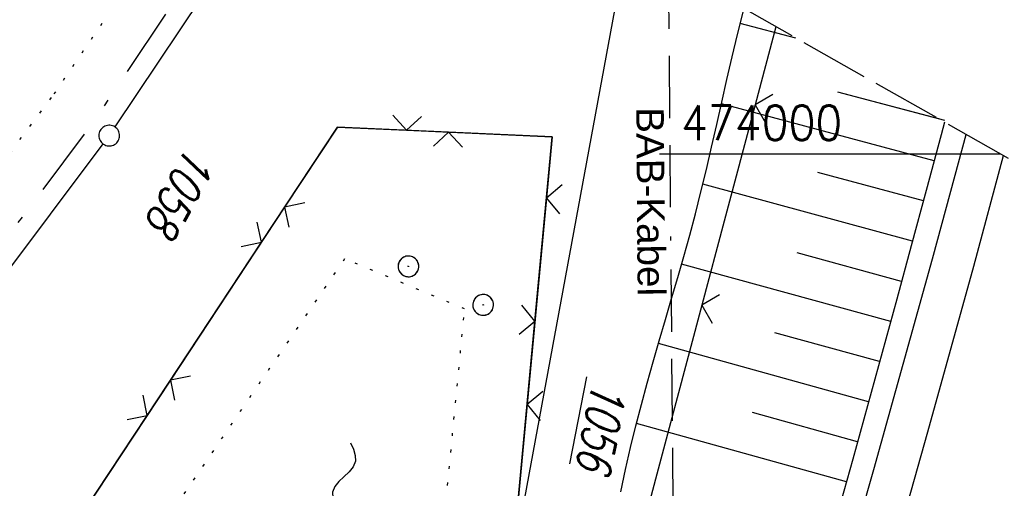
# Model space of a CAD drawing. Extents: x 511324 to 512029, y 473109 to 474055.
# Tile 25 of 29: x 511806 to 511877, y 473976 to 474010. Entities that reach past the tile are written whole.
import ezdxf
from ezdxf.enums import TextEntityAlignment as Align

# ---------------------------------------------------------------- set-up
doc = ezdxf.new("R2010")
doc.units = 0
doc.header["$LTSCALE"] = 10
doc.header["$MEASUREMENT"] = 0
for name, pattern in [('ACAD_ISO16W100', [73, 15, -6.5, 15, -6.5, 15, -7, 1, -7]), ('LT00', [0]), ('LT08', [0.42, 0.2, -0.1, 0.02, -0.1]), ('LT14', [0.6, 0.5, -0.1]), ('PUNKTX2_STR', [0.6, 0.1, -0.5])]:
    doc.linetypes.add(name, pattern=pattern)
doc.layers.get('0').update_dxf_attribs({"linetype": 'LT00'})
for name, color, linetype in [('--WASSER_GRENZE', 180, 'PUNKTX2_STR'), ('--WASSER_NUTZUNG', 180, 'Continuous'), ('BAB-KABEL', 220, 'ACAD_ISO16W100'), ('BAB-KABEL_TEXT', 221, 'Continuous'), ('DFK_AB_FLNR', 7, 'Continuous'), ('DFK_AB_L', 21, 'LT00'), ('DFK_FLUR_NR', 250, 'LT00'), ('DFK_GZPKT', 250, 'LT00'), ('DFK_KATASTER', 250, 'LT00'), ('GEMEINDEGRENZE', 3, 'LT08'), ('V91_AFBR_BAB', 250, 'LT00'), ('V91_BOESCH', 250, 'LT00'), ('V91_BOSCHUNG', 250, 'LT00'), ('V91_KA_PRUF', 182, 'LT00'), ('V91_LD_MARK', 2, 'LT00'), ('V91_ZAUN', 40, 'LT00'), ('V92_AFBR_BAB', 250, 'LT00'), ('V92_BOESCH', 250, 'LT00'), ('V92_BOSCHUNG', 250, 'LT00'), ('V92_KA_PRUF', 182, 'LT00'), ('V92_LD_MARK', 250, 'LT00'), ('V92_RASTER', 250, 'LT00'), ('V92_ZAUN', 40, 'LT00')]:
    doc.layers.add(name, color=color, linetype=linetype)
doc.layers.add('-BLATT_92-RAND', color=7, linetype='LT14', plot=False)
doc.styles.add('Beschrift', font='ARIAL.TTF')
doc.styles.get("Standard").update_dxf_attribs({"font": 'romans.shx'})

# ---------------------------------------------------------------- blocks, each defined once
blk = doc.blocks.new('SYMB7010')
at = {"color": 0, "linetype": 'ByBlock'}
for points in [[(-0.031408, 0.499213), (-0.093728, 0.49134), (-0.15457, 0.475719), (-0.212975, 0.452595), (-0.268021, 0.422333), (-0.31884, 0.385411), (-0.36463, 0.342411), (-0.40467, 0.29401), (-0.438329, 0.240973), (-0.465074, 0.184136), (-0.484486, 0.124395), (-0.496256, 0.062692), (-0.5002, 0)], [(0.5002, 0), (0.496256, 0.062692), (0.484485, 0.124395), (0.465074, 0.184136), (0.438329, 0.240973), (0.40467, 0.29401), (0.36463, 0.342411), (0.31884, 0.385411), (0.268021, 0.422333), (0.212975, 0.452595), (0.15457, 0.475719), (0.093728, 0.49134), (0.031408, 0.499213), (-0.031408, 0.499213)], [(-0.5002, 0), (-0.496256, -0.062692), (-0.484486, -0.124395), (-0.465075, -0.184136), (-0.438329, -0.240973), (-0.404671, -0.29401), (-0.36463, -0.342411), (-0.31884, -0.385411), (-0.268021, -0.422333), (-0.212975, -0.452595), (-0.154571, -0.475719), (-0.093728, -0.49134), (-0.031408, -0.499213), (0.031408, -0.499213)], [(0.031408, -0.499213), (0.093728, -0.491341), (0.15457, -0.475719), (0.212975, -0.452595), (0.268021, -0.422333), (0.31884, -0.385411), (0.36463, -0.342411), (0.404671, -0.294011), (0.438329, -0.240974), (0.465075, -0.184136), (0.484486, -0.124395), (0.496256, -0.062692), (0.500201, 0)]]:
    blk.add_lwpolyline(points, dxfattribs=at)
blk = doc.blocks.new('SYMB0003')
at = {"color": 0, "linetype": 'ByBlock'}
for p, q in [((-0.015712, 0), (0.010166, 0.012015)), ((0, -0.021257), (-0.015712, 0)), ((0.010166, 0.012015), (0, -0.021257))]:
    blk.add_line(p, q, dxfattribs=at)
for points in [[(-0.031395, 0.499013), (-0.093691, 0.491144), (-0.154509, 0.475528), (-0.21289, 0.452414), (-0.267913, 0.422164), (-0.318712, 0.385257), (-0.364484, 0.342274), (-0.404509, 0.293893), (-0.438154, 0.240877), (-0.464888, 0.184062), (-0.484292, 0.124345), (-0.496058, 0.062667), (-0.5, 0)], [(0.5, 0), (0.496057, 0.062667), (0.484292, 0.124345), (0.464888, 0.184062), (0.438153, 0.240877), (0.404509, 0.293893), (0.364484, 0.342274), (0.318712, 0.385257), (0.267913, 0.422164), (0.21289, 0.452414), (0.154509, 0.475528), (0.093691, 0.491144), (0.031395, 0.499013), (-0.031395, 0.499013)], [(-0.5, 0), (-0.496058, -0.062667), (-0.484292, -0.124345), (-0.464888, -0.184062), (-0.438154, -0.240877), (-0.404509, -0.293893), (-0.364485, -0.342274), (-0.318712, -0.385257), (-0.267914, -0.422164), (-0.21289, -0.452414), (-0.154509, -0.475529), (-0.093691, -0.491144), (-0.031395, -0.499014), (0.031395, -0.499014)], [(0.031395, -0.499014), (0.093691, -0.491144), (0.154509, -0.475529), (0.21289, -0.452414), (0.267914, -0.422164), (0.318712, -0.385257), (0.364485, -0.342274), (0.404509, -0.293893), (0.438154, -0.240877), (0.464889, -0.184062), (0.484292, -0.124345), (0.496058, -0.062667), (0.5, 0)]]:
    blk.add_lwpolyline(points, dxfattribs=at)
blk = doc.blocks.new('SYMB0024')
at = {"color": 0, "linetype": 'ByBlock'}
for p, q in [((-0.5, 0.5), (0, 0)), ((0, 0), (0.5, 0.5))]:
    blk.add_line(p, q, dxfattribs=at)
blk = doc.blocks.new('SYMB7251')
at = {"color": 0, "linetype": 'ByBlock'}
for points in [[(-0.25, 0), (-0.208333, 0.028889), (-0.166667, 0.051111), (-0.125, 0.06), (-0.083333, 0.051111), (-0.041667, 0.028889), (0, 0)], [(0, 0), (0.041667, -0.028889), (0.083333, -0.051111), (0.125, -0.06), (0.166667, -0.051111), (0.208333, -0.028889), (0.25, 0)]]:
    blk.add_lwpolyline(points, dxfattribs=at)

msp = doc.modelspace()

# ---------------------------------------------------------------- linework, layer by layer
at = {"layer": '--WASSER_GRENZE', "ltscale": 0.2}
for p, q in [((511808.29, 474004.33), (511825.173, 474029.183)), ((511787.12, 473976.05), (511808.29, 474004.33))]:
    msp.add_line(p, q, dxfattribs=at)
msp.add_lwpolyline([(511829.327, 473992.406), (511814.456, 473970.71), (511835.52, 473962.877), (511838.02, 473988.786), (511829.327, 473992.406)], dxfattribs=at)
at = {"layer": '-BLATT_92-RAND'}
msp.add_lwpolyline([(511779.026, 474055.252), (511324.063, 473249.874), (511573.948, 473108.713), (512028.911, 473914.09), (511779.026, 474055.252)], dxfattribs=at)
at = {"layer": 'BAB-KABEL', "ltscale": 0.03, "flags": 128}
msp.add_lwpolyline([(511852.889, 474013.526), (511852.776, 474012.454), (511853.171, 473966.862), (511852.492, 473957.146), (511851.311, 473949.656), (511841.692, 473942.065), (511825.821, 473895.229), (511826.651, 473894.117), (511810.899, 473851.945), (511793.573, 473805.027), (511775.285, 473758.358), (511755.124, 473712.475), (511734.052, 473667.008), (511712.225, 473621.972), (511689.498, 473577.273), (511665.157, 473533.497), (511639.854, 473490.241), (511612.908, 473448.14), (511601.588, 473431.806), (511558.048, 473366.072), (511514.894, 473306.01), (511484.056, 473267.454), (511450.631, 473224.7), (511421.861, 473194.628)], dxfattribs=at)
at = {"layer": 'DFK_AB_L'}
msp.add_line((511839.896, 473961.608), (511849.792, 474015.276), dxfattribs=at)
at = {"layer": 'DFK_KATASTER'}
for p, q in [((511829.352, 474026.822), (511812.697, 474001.943)), ((511811.829, 474000.721), (511791.491, 473973.699))]:
    msp.add_line(p, q, dxfattribs=at)
at = {"layer": 'GEMEINDEGRENZE', "ltscale": 2.5, "flags": 128}
msp.add_lwpolyline([(511828.042, 474027.562), (511811.057, 474002.189), (511789.857, 473974.022), (511738.643, 473910.572), (511734.929, 473905.975), (511711.896, 473880.455), (511676.775, 473841.536), (511661.057, 473825.368), (511656.149, 473820.18), (511647.785, 473811.308), (511634.121, 473798.74)], dxfattribs=at)
at = {"layer": 'V91_AFBR_BAB'}
msp.add_lwpolyline([(511865.491, 473969.545), (511866.57, 473973.351), (511867.647, 473977.158), (511868.721, 473980.966), (511869.79, 473984.775), (511870.853, 473988.586), (511871.907, 473992.399), (511873.244, 473997.291), (511874.354, 474001.401)], dxfattribs=at)
at = {"layer": 'V91_BOESCH'}
for points in [[(511849.337, 473975.562), (511849.67, 473977.168), (511850.031, 473978.755), (511850.417, 473980.324), (511850.822, 473981.879), (511851.243, 473983.422), (511851.677, 473984.955), (511852.119, 473986.482), (511852.566, 473988.005), (511853.013, 473989.527), (511853.457, 473991.05), (511853.894, 473992.577), (511854.32, 473994.111), (511854.731, 473995.654), (511855.136, 473997.255), (511855.526, 473998.867), (511855.904, 474000.487), (511856.276, 474002.113), (511856.646, 474003.743), (511857.017, 474005.375), (511857.395, 474007.007), (511857.783, 474008.636), (511858.187, 474010.26)], [(511872.771, 474002.295), (511872.529, 474001.38), (511871.452, 473997.358), (511870.365, 473993.338), (511869.313, 473989.478), (511868.256, 473985.619), (511867.193, 473981.761), (511866.127, 473977.905), (511865.058, 473974.049), (511863.988, 473970.194)]]:
    msp.add_lwpolyline(points, dxfattribs=at)
at = {"layer": 'V91_BOSCHUNG'}
for p, q in [((511862.005, 474008.377), (511857.981, 474009.439)), ((511872.803, 474002.411), (511865.044, 474004.472)), ((511872.026, 473999.499), (511856.618, 474003.62)), ((511871.245, 473996.589), (511863.6, 473998.647)), ((511870.458, 473993.68), (511855.269, 473997.797)), ((511869.667, 473990.773), (511862.1, 473992.837)), ((511868.876, 473987.879), (511853.733, 473992.01)), ((511868.078, 473984.973), (511860.489, 473987.058)), ((511867.278, 473982.068), (511852.059, 473986.275)), ((511866.475, 473979.164), (511858.857, 473981.284)), ((511865.674, 473976.273), (511850.463, 473980.505))]:
    msp.add_line(p, q, dxfattribs=at)
at = {"layer": 'V91_LD_MARK', "color": 0}
msp.add_lwpolyline([(511855.788, 473926.463), (511857.063, 473930.55), (511861.167, 473944.041), (511864.709, 473955.967), (511868.177, 473967.915), (511871.572, 473979.885), (511874.894, 473991.875), (511877.057, 473999.873)], dxfattribs=at)
at = {"layer": 'V91_ZAUN'}
for p, q in [((511860.567, 474009.189), (511859.06, 474003.54)), ((511843.939, 473996.8), (511842.541, 473981.865)), ((511815.031, 473981.084), (511823.299, 473993.599)), ((511855.197, 473989.046), (511851.338, 473974.551)), ((511842.541, 473981.865), (511841.142, 473966.931)), ((511806.763, 473968.568), (511815.031, 473981.084))]:
    msp.add_line(p, q, dxfattribs=at)
for points in [[(511859.06, 474003.54), (511856.817, 473995.129), (511855.197, 473989.046)], [(511823.299, 473993.599), (511828.806, 474001.935), (511833.81, 474001.707)], [(511833.81, 474001.707), (511844.353, 474001.226), (511843.939, 473996.8)]]:
    msp.add_lwpolyline(points, dxfattribs=at)
at = {"layer": 'V92_AFBR_BAB'}
msp.add_lwpolyline([(511865.491, 473969.545), (511866.57, 473973.351), (511867.647, 473977.158), (511868.721, 473980.966), (511869.79, 473984.775), (511870.853, 473988.586), (511871.907, 473992.399), (511873.244, 473997.291), (511874.354, 474001.401)], dxfattribs=at)
at = {"layer": 'V92_BOESCH'}
for points in [[(511849.337, 473975.562), (511849.67, 473977.168), (511850.031, 473978.755), (511850.417, 473980.324), (511850.822, 473981.879), (511851.243, 473983.422), (511851.677, 473984.955), (511852.119, 473986.482), (511852.566, 473988.005), (511853.013, 473989.527), (511853.457, 473991.05), (511853.894, 473992.577), (511854.32, 473994.111), (511854.731, 473995.654), (511855.136, 473997.255), (511855.526, 473998.867), (511855.904, 474000.487), (511856.276, 474002.113), (511856.646, 474003.743), (511857.017, 474005.375), (511857.395, 474007.007), (511857.783, 474008.636), (511858.187, 474010.26)], [(511872.771, 474002.295), (511872.529, 474001.38), (511871.452, 473997.358), (511870.365, 473993.338), (511869.313, 473989.478), (511868.256, 473985.619), (511867.193, 473981.761), (511866.127, 473977.905), (511865.058, 473974.049), (511863.988, 473970.194)]]:
    msp.add_lwpolyline(points, dxfattribs=at)
at = {"layer": 'V92_BOSCHUNG'}
for p, q in [((511862.005, 474008.377), (511857.981, 474009.439)), ((511872.355, 474002.53), (511865.044, 474004.472)), ((511872.027, 473999.499), (511856.618, 474003.62)), ((511871.245, 473996.589), (511863.6, 473998.647)), ((511870.458, 473993.68), (511855.269, 473997.797)), ((511869.667, 473990.773), (511862.1, 473992.837)), ((511868.876, 473987.879), (511853.733, 473992.01)), ((511868.078, 473984.973), (511860.489, 473987.058)), ((511867.278, 473982.068), (511852.059, 473986.275)), ((511866.475, 473979.164), (511858.857, 473981.284)), ((511865.674, 473976.273), (511850.463, 473980.505))]:
    msp.add_line(p, q, dxfattribs=at)
at = {"layer": 'V92_LD_MARK'}
msp.add_lwpolyline([(511852.864, 473917.088), (511857.063, 473930.55), (511861.167, 473944.041), (511864.709, 473955.967), (511868.177, 473967.915), (511871.572, 473979.885), (511874.894, 473991.875), (511877.057, 473999.873)], dxfattribs=at)
at = {"layer": 'V92_RASTER'}
msp.add_line((511852.138, 474000), (511876.833, 474000), dxfattribs=at)
at = {"layer": 'V92_ZAUN'}
for p, q in [((511860.567, 474009.189), (511859.06, 474003.54)), ((511844.353, 474001.226), (511836.861, 474001.568)), ((511843.106, 473987.905), (511844.353, 474001.226)), ((511824.983, 473996.148), (511816.714, 473983.632)), ((511855.197, 473989.046), (511851.338, 473974.551)), ((511841.708, 473972.97), (511843.106, 473987.905)), ((511816.714, 473983.632), (511808.446, 473971.117))]:
    msp.add_line(p, q, dxfattribs=at)
for points in [[(511859.06, 474003.54), (511856.817, 473995.129), (511855.197, 473989.046)], [(511836.861, 474001.568), (511828.806, 474001.935), (511824.983, 473996.148)]]:
    msp.add_lwpolyline(points, dxfattribs=at)

# ---------------------------------------------------------------- block references
at = {"layer": '--WASSER_NUTZUNG', "xscale": 10.00000000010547, "yscale": 9.99999999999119, "zscale": 10, "rotation": 259.0065000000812}
msp.add_blockref('SYMB7251', (511829.283, 473976.646), dxfattribs=at)
at = {"layer": 'DFK_GZPKT', "xscale": 1.499999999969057, "yscale": 1.5, "zscale": 1.5, "rotation": 251.2881100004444}
msp.add_blockref('SYMB7010', (511812.28, 474001.32), dxfattribs=at)
at = {"layer": 'V91_KA_PRUF', "xscale": 1.499999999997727, "yscale": 1.499999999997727, "zscale": 1.5, "rotation": 260.3880065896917}
for p in [(511833.95, 473991.86), (511839.364, 473989.074)]:
    msp.add_blockref('SYMB0003', p, dxfattribs=at)
at = {"layer": 'V91_ZAUN', "yscale": 2.099999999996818, "zscale": 2.1}
for p, xscale, rotation in [((511859.06, 474003.54), 2.100000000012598, 255.0647165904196), ((511833.81, 474001.707), 2.099999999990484, 357.3889665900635), ((511843.939, 473996.8), 2.099999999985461, 264.6512665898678), ((511823.299, 473993.599), 2.099999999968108, 56.54837659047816), ((511855.197, 473989.046), 2.099999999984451, 255.0928965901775), ((511842.541, 473981.865), 2.099999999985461, 264.6512665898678), ((511815.031, 473981.084), 2.099999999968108, 56.54837659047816)]:
    msp.add_blockref('SYMB0024', p, dxfattribs=dict(at, xscale=xscale, rotation=rotation))
at = {"layer": 'V92_KA_PRUF', "xscale": 1.500000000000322, "yscale": 1.500000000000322, "zscale": 1.5, "rotation": 240.5376025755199}
for p in [(511833.95, 473991.86), (511839.364, 473989.074)]:
    msp.add_blockref('SYMB0003', p, dxfattribs=at)
at = {"layer": 'V92_ZAUN', "yscale": 2.100000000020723, "zscale": 2.1}
for p, xscale, rotation in [((511859.06, 474003.54), 2.100000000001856, 255.0624025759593), ((511836.861, 474001.568), 2.099999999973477, 177.3888625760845), ((511824.983, 473996.148), 2.100000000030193, 236.5511525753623), ((511855.197, 473989.046), 2.099999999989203, 255.0912425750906), ((511843.106, 473987.905), 2.100000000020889, 84.64958257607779), ((511816.714, 473983.632), 2.100000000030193, 236.5511525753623)]:
    msp.add_blockref('SYMB0024', p, dxfattribs=dict(at, xscale=xscale, rotation=rotation))

# ---------------------------------------------------------------- texts
at = {"layer": 'BAB-KABEL_TEXT', "style": 'Beschrift'}
msp.add_text('BAB-Kabel', height=2, rotation=270.4661, dxfattribs=at).set_placement((511850.499, 473996.534), align=Align.CENTER)
at = {"layer": 'DFK_AB_FLNR', "oblique": 13.754, "width": 0.75}
msp.add_text('%%U1056', height=2.5, rotation=259.0065, dxfattribs=at).set_placement((511847.316, 473983.662))
at = {"layer": 'DFK_FLUR_NR', "oblique": 13.754, "width": 0.75}
msp.add_text('1058', height=2.5, rotation=240.5376, dxfattribs=at).set_placement((511818, 474000.71))
at = {"layer": 'V92_RASTER', "width": 0.908}
msp.add_text(' 474000', height=2.5, rotation=0.00184, dxfattribs=at).set_placement((511852.138, 474001))

doc.saveas('drawing.dxf')
